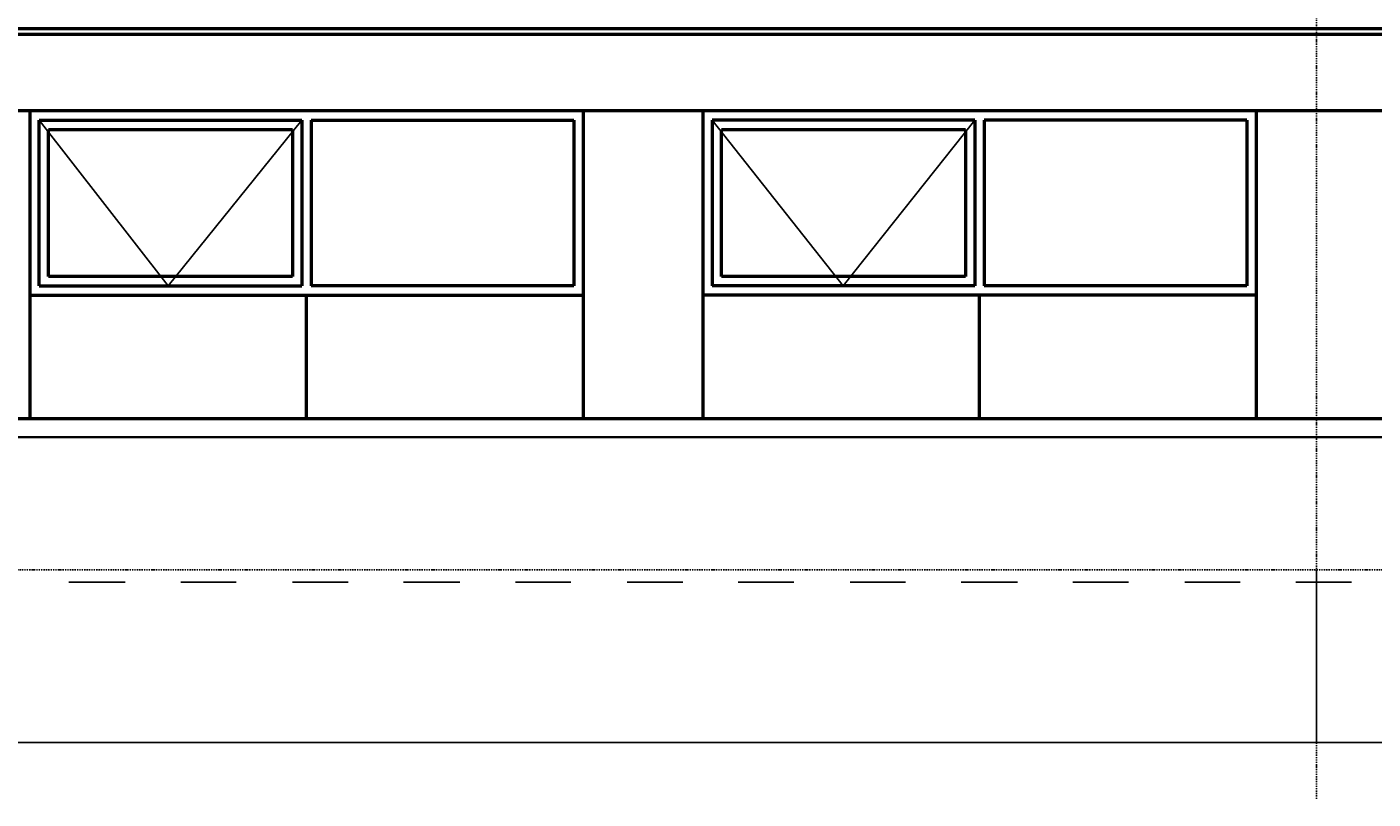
# Model space of a CAD drawing. Header units: millimetres. Extents: x -16263 to 65836, y 12201 to 60971.
# Tile 12 of 66: x 16761 to 23961, y 12866 to 16995. Entities that reach past the tile are written whole.
import ezdxf

# ---------------------------------------------------------------- set-up
doc = ezdxf.new("R2010")
doc.units = ezdxf.units.MM
doc.linetypes.add('DASHDOT', pattern=[25.4, 12.7, -6.35, 0, -6.35])
for name, color, linetype in [('AL$4A---_STEMPEL', 7, 'Continuous'), ('maat', 1, 'Continuous'), ('stramien', 1, 'DASHDOT'), ('vanarris', 253, 'Continuous')]:
    doc.layers.add(name, color=color, linetype=linetype)
doc.styles.get("Standard").update_dxf_attribs({"font": 'arial.ttf'})
doc.dimstyles.new('Annotative', dxfattribs={"dimscale": 0, "dimtxt": 2.5, "dimasz": 2.5, "dimexe": 1.25, "dimexo": 0.625, "dimtad": 1, "dimtxsty": 'Standard', "dimcen": 2.5, "dimadec": 0, "dimazin": 0, "dimtfac": 1, "dimtmove": 0, "dimatfit": 3, "dimfxl": 1, "dimarcsym": 0})

# ---------------------------------------------------------------- blocks, each defined once
blk = doc.blocks.new('*U130')
at = {"layer": 'stramien', "color": 1, "ltscale": 0.5}
blk.add_lwpolyline([(0, 21501.2), (0, -21501.2)], dxfattribs=at)
blk = doc.blocks.new('*U129')
at = {"layer": 'stramien', "color": 0, "linetype": 'ByBlock', "lineweight": -2, "transparency": 16777216}
blk.add_blockref('*U130', (14400, 0), dxfattribs=at)
blk = doc.blocks.new('vanarris noord')
at = {"layer": 'vanarris', "lineweight": 50}
for p, q in [((0, -2870), (7200, -2870)), ((7200, -2870), (14400, -2870)), ((0, -2900), (7200, -2900)), ((7200, -2900), (14400, -2900)), ((43500, -3310), (-25500, -3310)), ((320, -3310), (320, -4955)), ((3280, -3310), (3280, -4955)), ((3920, -3310), (3920, -4955)), ((6880, -3310), (6880, -4955)), ((370, -4245), (370, -3360)), ((370, -3360), (1775, -3360)), ((1775, -3360), (1775, -4245)), ((1825, -3360), (3230, -3360)), ((1825, -3360), (1825, -4245)), ((3230, -3360), (3230, -4245)), ((5375, -3360), (3970, -3360)), ((3970, -3360), (3970, -4245)), ((5375, -3360), (5375, -4245)), ((6830, -3360), (5425, -3360)), ((5425, -3360), (5425, -4245)), ((6830, -3360), (6830, -4245)), ((420, -4195), (420, -3410)), ((420, -3410), (1725, -3410)), ((1725, -3410), (1725, -4195)), ((4020, -4195), (4020, -3410)), ((4020, -3410), (5325, -3410)), ((5325, -3410), (5325, -4195)), ((370, -4245), (1775, -4245)), ((1725, -4195), (420, -4195)), ((3230, -4245), (1825, -4245)), ((5375, -4245), (3970, -4245)), ((5325, -4195), (4020, -4195)), ((6830, -4245), (5425, -4245)), ((320, -4295), (3280, -4295)), ((1800, -4955), (1800, -4295)), ((6880, -4295), (3920, -4295)), ((5400, -4955), (5400, -4295)), ((-25500, -4955), (14400, -4955))]:
    blk.add_line(p, q, dxfattribs=at)
at = {"layer": 'vanarris', "lineweight": 25}
for p, q in [((1060, -4245), (370, -3360)), ((1775, -3360), (1060, -4245)), ((4670, -4245), (3970, -3360)), ((5375, -3360), (4670, -4245)), ((530, -5830), (830, -5830)), ((1127.5, -5830), (1425, -5830)), ((1725, -5830), (2022.5, -5830)), ((2320, -5830), (2620, -5830)), ((2917.5, -5830), (3215, -5830)), ((3515, -5830), (3812.5, -5830)), ((4110, -5830), (4407.5, -5830)), ((4707.5, -5830), (5005, -5830)), ((5302.5, -5830), (5602.5, -5830)), ((5900, -5830), (6197.5, -5830)), ((6497.5, -5830), (6795, -5830)), ((7092.5, -5830), (7390, -5830))]:
    blk.add_line(p, q, dxfattribs=at)
at = {"layer": 'vanarris', "lineweight": 35}
blk.add_line((36100, -5055), (-30491.1, -5055), dxfattribs=at)
blk = doc.blocks.new('*D278')
at = {"layer": 'Defpoints', "color": 0, "transparency": 16777216}
for p in [(16458.9, 14091.2), (23658.9, 14091.2), (23658.9, 13168.9)]:
    blk.add_point(p, dxfattribs=at)
at = {"layer": 'maat', "color": 0, "lineweight": -2, "transparency": 16777216}
for p, q in [((16458.9, 14090.6), (16458.9, 13167.7)), ((23658.9, 14090.6), (23658.9, 13167.7)), ((16461.4, 13168.9), (23656.4, 13168.9))]:
    blk.add_line(p, q, dxfattribs=at)
at = {"layer": 'maat', "color": 0, "transparency": 16777216}
for points in [[(16461.4, 13169.4), (16461.4, 13168.5), (16458.9, 13168.9)], [(23656.4, 13169.4), (23656.4, 13168.5), (23658.9, 13168.9)]]:
    blk.add_solid(points, dxfattribs=at)
at = {"layer": 'maat', "color": 0, "transparency": 16777216, "insert": (20058.9, 13170.8), "char_height": 2.5, "attachment_point": 5}
blk.add_mtext('7200', dxfattribs=at)
blk = doc.blocks.new('*D279')
at = {"layer": 'Defpoints', "color": 0, "transparency": 16777216}
for p in [(23658.9, 14091.2), (30858.9, 14091.2), (30858.9, 13168.9)]:
    blk.add_point(p, dxfattribs=at)
at = {"layer": 'maat', "color": 0, "lineweight": -2, "transparency": 16777216}
for p, q in [((23658.9, 14090.6), (23658.9, 13167.7)), ((30858.9, 14090.6), (30858.9, 13167.7)), ((23661.4, 13168.9), (30856.4, 13168.9))]:
    blk.add_line(p, q, dxfattribs=at)
at = {"layer": 'maat', "color": 0, "transparency": 16777216}
for points in [[(23661.4, 13169.4), (23661.4, 13168.5), (23658.9, 13168.9)], [(30856.4, 13169.4), (30856.4, 13168.5), (30858.9, 13168.9)]]:
    blk.add_solid(points, dxfattribs=at)
at = {"layer": 'maat', "color": 0, "transparency": 16777216, "insert": (27258.9, 13170.8), "char_height": 2.5, "attachment_point": 5}
blk.add_mtext('7200', dxfattribs=at)

msp = doc.modelspace()

# ---------------------------------------------------------------- linework, layer by layer
at = {"layer": 'stramien', "color": 1, "ltscale": 0.5}
msp.add_lwpolyline([(-16263.493, 14091.188), (63899.959, 14091.188)], dxfattribs=at)

# ---------------------------------------------------------------- block references
at = {"layer": 'AL$4A---_STEMPEL'}
msp.add_blockref('vanarris noord', (16456.374, 19856.188), dxfattribs=at)
at = {"layer": 'stramien'}
msp.add_blockref('*U129', (9258.874, 34367.487), dxfattribs=at)

# ---------------------------------------------------------------- dimensions: what is measured, and where the dimension line sits
at = {"layer": 'maat'}
for base, p1, p2, picture, middle in [((23658.874, 13168.937), (16458.874, 14091.188), (23658.874, 14091.188), '*D278', (20058.874, 13170.839)), ((30858.874, 13168.937), (23658.874, 14091.188), (30858.874, 14091.188), '*D279', (27258.874, 13170.839))]:
    dim = msp.add_linear_dim(base=base, p1=p1, p2=p2, dimstyle='Annotative', dxfattribs=at)
    dim.commit()
    dim.dimension.update_dxf_attribs({"geometry": picture, "text_midpoint": middle})

doc.saveas('drawing.dxf')
